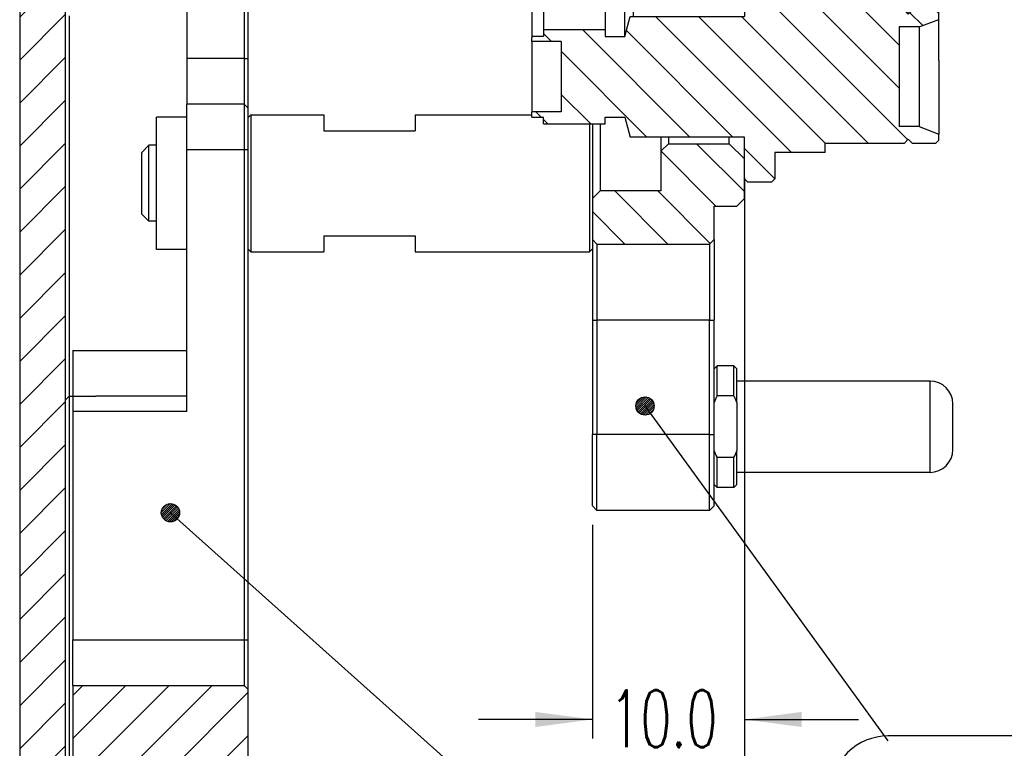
# Model space of a CAD drawing. Extents: x -401 to 590, y -380 to 320.
# Tile 10 of 54: x 248 to 313, y -83 to -35. Entities that reach past the tile are written whole.
import ezdxf

# ---------------------------------------------------------------- set-up
doc = ezdxf.new("R2010")
doc.units = 0
doc.linetypes.add('DASHED', pattern=[15, 7, -8])
doc.layers.get('0').update_dxf_attribs({"linetype": 'CONTINUOUS'})
doc.layers.add('1', color=7, linetype='CONTINUOUS')
doc.styles.add('CONVERTER_11', font='txt.shx', dxfattribs={"width": 0.63})
doc.dimstyles.new('ME10_DIM_29', dxfattribs={"dimtxt": 3.75, "dimasz": 3.75, "dimexe": 1.25, "dimexo": 1.25, "dimtad": 0, "dimzin": 1, "dimtxsty": 'CONVERTER_11', "dimsah": 1, "dimcen": 0.09, "dimclrd": 2, "dimclre": 2, "dimclrt": 2, "dimazin": 3, "dimtfac": 1, "dimtdec": 4, "dimtmove": 0, "dimatfit": 3, "dimtolj": 1, "dimtzin": 0})
doc.dimstyles.new('ME10_DIM_30', dxfattribs={"dimtxt": 3.75, "dimasz": 3.75, "dimexe": 1.25, "dimexo": 1.25, "dimtad": 0, "dimdec": 1, "dimzin": 1, "dimtxsty": 'CONVERTER_11', "dimsah": 1, "dimcen": 0.09, "dimclrd": 2, "dimclre": 2, "dimclrt": 2, "dimazin": 3, "dimtfac": 1, "dimtdec": 4, "dimtofl": 0, "dimtmove": 0, "dimatfit": 3, "dimtolj": 1, "dimtzin": 0})
pattern_1 = [(135, (0, 0), (-1.414214, -1.414214), [])]
pattern_2 = [(45, (0, 0), (-1.414214, 1.414214), [])]
pattern_3 = [(45, (0, 0), (-0.070710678, 0.070710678), [])]

# ---------------------------------------------------------------- blocks, each defined once
blk = doc.blocks.new('*D284')
at = {"color": 2, "linetype": 'CONTINUOUS'}
for p, q in [((295.439, -48.236), (295.439, -82.474)), ((285.439, -68.436), (285.439, -82.474)), ((285.439, -81.224), (277.939, -81.224)), ((295.439, -81.224), (302.939, -81.224))]:
    blk.add_line(p, q, dxfattribs=at)
at = {"color": 2}
for points in [[(281.689, -81.718), (281.689, -80.73), (285.439, -81.224)], [(299.189, -80.73), (299.189, -81.718), (295.439, -81.224)]]:
    blk.add_solid(points, dxfattribs=at)
at = {"color": 2, "insert": (286.575, -83.052), "char_height": 3.75, "attachment_point": 7, "rotation": 0.00014, "style": 'CONVERTER_11'}
blk.add_mtext('10.0', dxfattribs=at)
blk = doc.blocks.new('*D283')
at = {"color": 2, "linetype": 'CONTINUOUS'}
for p, q in [((295.439, -45.636), (295.439, -126.988)), ((250.779, -96.736), (250.779, -126.988)), ((250.779, -125.738), (268.465, -125.738)), ((282.981, -125.738), (295.439, -125.738))]:
    blk.add_line(p, q, dxfattribs=at)
at = {"color": 2}
for points in [[(254.529, -125.244), (254.529, -126.232), (250.779, -125.738)], [(291.689, -126.232), (291.689, -125.244), (295.439, -125.738)]]:
    blk.add_solid(points, dxfattribs=at)
at = {"color": 2, "insert": (270.965, -127.566), "char_height": 3.75, "attachment_point": 7, "rotation": 0.00014, "style": 'CONVERTER_11'}
blk.add_mtext('44.66', dxfattribs=at)
blk = doc.blocks.new('GUIDE_PIN_3__110', base_point=(293.439, -65.986))
at = {"color": 7, "linetype": 'CONTINUOUS'}
for p, q in [((293.439, -58.186), (293.639, -57.986)), ((294.739, -57.986), (293.639, -57.986)), ((293.639, -59.962), (293.639, -57.986)), ((294.739, -59.962), (294.739, -57.986)), ((294.939, -58.186), (294.739, -57.986)), ((294.939, -58.986), (294.939, -58.186)), ((294.939, -60.393), (294.939, -58.986)), ((307.639, -58.986), (294.939, -58.986)), ((294.739, -59.962), (293.639, -59.962)), ((294.939, -60.393), (294.939, -63.579)), ((309.139, -61.986), (309.139, -60.486)), ((309.139, -63.486), (309.139, -61.986)), ((293.639, -65.986), (293.639, -64.011)), ((294.739, -64.011), (293.639, -64.011)), ((294.739, -65.986), (294.739, -64.011)), ((294.939, -64.986), (294.939, -63.579)), ((294.939, -65.786), (294.939, -64.986)), ((307.639, -64.986), (294.939, -64.986)), ((293.439, -65.786), (293.639, -65.986)), ((294.739, -65.986), (293.639, -65.986)), ((294.939, -65.786), (294.739, -65.986))]:
    blk.add_line(p, q, dxfattribs=at)
at = {"color": 7, "linetype": 'DASHED'}
for p, q in [((293.439, -59.036), (293.439, -58.186)), ((293.439, -60.393), (293.439, -59.036)), ((293.439, -62.486), (293.439, -60.393)), ((293.439, -63.579), (293.439, -62.486)), ((293.439, -64.936), (293.439, -63.579)), ((293.439, -65.786), (293.439, -64.936))]:
    blk.add_line(p, q, dxfattribs=at)
at = {"color": 3, "linetype": 'CONTINUOUS'}
for p, q in [((307.639, -61.986), (307.639, -58.986)), ((307.639, -64.986), (307.639, -61.986))]:
    blk.add_line(p, q, dxfattribs=at)
at = {"color": 7, "linetype": 'CONTINUOUS'}
for centre, start, end in [((307.639, -60.486), 0, 90), ((307.639, -63.486), -90, 0)]:
    blk.add_arc(centre, 1.5, start, end, dxfattribs=at)
for points, knots in [([(293.639, -59.962), (293.602, -60.034), (293.567, -60.106), (293.535, -60.176), (293.501, -60.25), (293.469, -60.322), (293.439, -60.393)], [1.0386637, 1.0386637, 1.0386637, 1.0386637, 1.276482, 1.276482, 1.276482, 1.5141513, 1.5141513, 1.5141513, 1.5141513]), ([(294.939, -60.393), (294.909, -60.322), (294.877, -60.25), (294.842, -60.176), (294.81, -60.106), (294.775, -60.034), (294.739, -59.962)], [1.5682411, 1.5682411, 1.5682411, 1.5682411, 1.8059117, 1.8059117, 1.8059117, 2.0437287, 2.0437287, 2.0437287, 2.0437287]), ([(293.439, -63.579), (293.469, -63.651), (293.501, -63.723), (293.535, -63.797), (293.567, -63.867), (293.602, -63.938), (293.639, -64.011)], [1.4993696, 1.4993696, 1.4993696, 1.4993696, 1.7370389, 1.7370389, 1.7370389, 1.9748571, 1.9748571, 1.9748571, 1.9748571]), ([(294.739, -64.011), (294.775, -63.938), (294.81, -63.867), (294.842, -63.797), (294.877, -63.723), (294.909, -63.651), (294.939, -63.579)], [1.0918161, 1.0918161, 1.0918161, 1.0918161, 1.3296331, 1.3296331, 1.3296331, 1.5673036, 1.5673036, 1.5673036, 1.5673036])]:
    blk.add_open_spline(points, degree=3, knots=knots, dxfattribs=at)
blk = doc.blocks.new('CON_PLATE__111', base_point=(285.439, -67.486))
at = {"linetype": 'CONTINUOUS'}
h = blk.add_hatch(dxfattribs=at)
h.set_pattern_fill('USER', color=5, scale=2, angle=135, pattern_type=0)
h.set_pattern_definition(pattern_1)
h.paths.add_polyline_path([(293.439, -49.686), (293.439, -47.486), (294.939, -47.486), (295.439, -46.986), (295.439, -45.686), (295.439, -44.386), (294.439, -43.386), (290.439, -43.386), (289.939, -43.886), (289.939, -46.486), (285.939, -46.486), (285.439, -46.986), (285.439, -48.386), (285.439, -49.686), (285.739, -49.986), (293.139, -49.986)])
at = {"color": 5, "linetype": 'CONTINUOUS'}
for p, q in [((285.439, -42.086), (285.439, -43.586)), ((285.939, -42.086), (285.939, -46.486)), ((289.939, -42.946), (289.939, -43.886)), ((290.439, -42.946), (290.439, -43.386)), ((294.439, -43.386), (294.439, -42.946)), ((285.439, -43.586), (285.439, -46.986)), ((290.439, -43.386), (289.939, -43.886)), ((289.939, -43.886), (289.939, -46.486)), ((290.439, -43.386), (294.439, -43.386)), ((294.439, -43.386), (295.439, -44.386)), ((295.439, -45.686), (295.439, -44.386)), ((295.439, -46.986), (295.439, -45.686)), ((285.939, -46.486), (285.439, -46.986)), ((289.939, -46.486), (285.939, -46.486)), ((285.439, -46.986), (285.439, -48.386)), ((295.439, -46.986), (294.939, -47.486)), ((293.439, -47.486), (294.939, -47.486)), ((293.439, -49.686), (293.439, -47.486)), ((285.439, -48.386), (285.439, -49.686)), ((285.439, -49.686), (285.739, -49.986)), ((285.439, -49.686), (285.439, -50.286)), ((293.139, -49.986), (293.439, -49.686)), ((293.439, -49.686), (293.439, -54.986)), ((285.439, -50.286), (285.439, -54.986)), ((285.739, -49.986), (285.739, -54.986)), ((285.739, -49.986), (293.139, -49.986)), ((293.139, -49.986), (293.139, -54.986)), ((285.439, -54.986), (285.739, -54.986)), ((285.439, -54.986), (285.439, -62.486)), ((293.139, -54.986), (285.739, -54.986)), ((285.739, -54.986), (285.739, -62.486)), ((293.139, -62.486), (293.139, -54.986)), ((293.139, -54.986), (293.439, -54.986)), ((293.439, -58.186), (293.439, -54.986)), ((293.439, -59.036), (293.439, -58.186)), ((293.439, -60.393), (293.439, -59.036)), ((293.439, -62.486), (293.439, -60.393)), ((285.739, -62.486), (285.439, -62.486)), ((285.439, -67.186), (285.439, -62.486)), ((285.739, -67.486), (285.739, -62.486)), ((293.139, -62.486), (285.739, -62.486)), ((293.139, -62.486), (293.439, -62.486)), ((293.139, -67.486), (293.139, -62.486)), ((293.439, -63.579), (293.439, -62.486)), ((293.439, -64.936), (293.439, -63.579)), ((293.439, -65.786), (293.439, -64.936)), ((293.439, -67.186), (293.439, -65.786)), ((285.439, -67.186), (285.739, -67.486)), ((293.439, -67.186), (293.139, -67.486)), ((293.139, -67.486), (285.739, -67.486))]:
    blk.add_line(p, q, dxfattribs=at)
at = {"color": 5, "linetype": 'DASHED'}
blk.add_line((295.439, -44.386), (295.439, -42.946), dxfattribs=at)
blk = doc.blocks.new('SPACER_4', base_point=(255.779, -50.486))
at = {"color": 7, "linetype": 'CONTINUOUS'}
for p, q in [((262.779, -41.686), (262.979, -41.486)), ((262.979, -41.486), (262.979, -50.486)), ((262.979, -41.486), (267.779, -41.486)), ((267.779, -41.486), (267.779, -42.536)), ((273.779, -41.486), (281.459, -41.486)), ((273.779, -41.486), (273.779, -42.536)), ((267.779, -42.536), (273.779, -42.536)), ((285.239, -42.086), (285.239, -50.486)), ((255.779, -43.986), (256.279, -43.486)), ((255.779, -43.986), (255.779, -47.986)), ((256.279, -48.486), (256.279, -43.486)), ((256.779, -43.486), (256.279, -43.486)), ((255.779, -47.986), (256.279, -48.486)), ((256.779, -48.486), (256.279, -48.486)), ((267.779, -49.436), (267.779, -50.486)), ((267.779, -49.436), (273.779, -49.436)), ((273.779, -49.436), (273.779, -50.486)), ((262.779, -50.286), (262.979, -50.486)), ((262.979, -50.486), (267.779, -50.486)), ((273.779, -50.486), (285.239, -50.486)), ((285.439, -50.286), (285.239, -50.486))]:
    blk.add_line(p, q, dxfattribs=at)
at = {"color": 7, "linetype": 'DASHED'}
for p, q in [((262.779, -41.686), (262.779, -42.811)), ((285.439, -42.086), (285.439, -43.586)), ((262.779, -42.811), (262.779, -43.786)), ((262.779, -43.786), (262.779, -49.161)), ((285.439, -43.586), (285.439, -46.986)), ((285.439, -46.986), (285.439, -48.386)), ((285.439, -48.386), (285.439, -49.686)), ((262.779, -49.161), (262.779, -50.286)), ((285.439, -49.686), (285.439, -50.286))]:
    blk.add_line(p, q, dxfattribs=at)
blk = doc.blocks.new('CON_MALE_OUT__114', base_point=(281.459, 32.114))
at = {"linetype": 'CONTINUOUS'}
h = blk.add_hatch(dxfattribs=at)
h.set_pattern_fill('USER', scale=2, angle=135, pattern_type=0)
h.set_pattern_definition(pattern_1)
h.paths.add_polyline_path([(281.459, 36.454), (281.459, 36.704), (283.389, 36.704), (283.389, 41.324), (281.459, 41.324), (281.459, 41.679), (282.219, 41.679), (282.219, 42.114), (286.269, 42.114), (286.269, 41.664), (287.579, 41.664), (287.93, 42.974), (295.439, 42.974), (295.439, 44.414), (295.439, 45.714), (295.639, 45.914), (297.239, 45.914), (297.439, 45.714), (297.439, 43.989), (300.739, 43.989), (300.739, 43.374), (305.959, 43.374), (306.209, 43.124), (306.459, 43.374), (308.009, 43.374), (308.209, 43.174), (308.209, 42.78), (306.929, 42.289), (305.609, 42.289), (305.609, 35.739), (306.929, 35.739), (308.209, 35.247), (308.209, 34.854), (308.009, 34.654), (306.459, 34.654), (306.209, 34.904), (305.959, 34.654), (300.739, 34.654), (300.739, 34.039), (297.439, 34.039), (297.439, 32.314), (297.239, 32.114), (295.639, 32.114), (295.439, 32.314), (295.439, 33.614), (295.439, 35.054), (287.93, 35.054), (287.579, 36.364), (286.269, 36.364), (286.269, 35.914), (282.219, 35.914), (282.219, 36.349), (281.459, 36.349)])
at = {"color": 7, "linetype": 'CONTINUOUS'}
for p, q in [((295.439, 45.714), (295.639, 45.914)), ((295.439, 44.414), (295.439, 45.714)), ((295.639, 45.914), (297.239, 45.914)), ((297.439, 45.714), (297.239, 45.914)), ((297.439, 45.714), (297.439, 43.989)), ((295.439, 42.974), (295.439, 44.414)), ((297.439, 43.989), (300.739, 43.989)), ((300.739, 43.374), (300.739, 43.989)), ((287.579, 41.664), (287.93, 42.974)), ((287.93, 42.974), (295.439, 42.974)), ((300.739, 43.374), (305.959, 43.374)), ((306.209, 43.124), (305.959, 43.374)), ((306.209, 43.124), (306.459, 43.374)), ((306.459, 43.374), (308.009, 43.374)), ((306.929, 42.289), (308.209, 42.78)), ((308.209, 43.174), (308.009, 43.374)), ((308.209, 42.78), (308.209, 43.174)), ((308.209, 42.78), (308.209, 37.949)), ((282.219, 41.679), (282.219, 42.114)), ((282.219, 42.114), (286.269, 42.114)), ((286.269, 41.664), (286.269, 42.114)), ((305.609, 42.289), (305.609, 35.739)), ((306.929, 42.289), (305.609, 42.289)), ((306.929, 42.289), (306.929, 37.064)), ((281.459, 41.324), (281.459, 41.679)), ((281.459, 41.679), (282.219, 41.679)), ((286.269, 41.664), (287.579, 41.664)), ((281.459, 41.324), (281.459, 36.704)), ((283.389, 41.324), (281.459, 41.324)), ((283.389, 41.324), (283.389, 36.704)), ((308.209, 35.247), (308.209, 37.949)), ((306.929, 37.064), (306.929, 35.739)), ((283.389, 36.704), (281.459, 36.704)), ((281.459, 36.454), (281.459, 36.704)), ((281.459, 36.454), (281.459, 36.349)), ((281.459, 36.349), (282.219, 36.349)), ((282.219, 36.349), (282.219, 35.914)), ((286.269, 36.364), (287.579, 36.364)), ((286.269, 36.364), (286.269, 35.914)), ((287.579, 36.364), (287.93, 35.054)), ((282.219, 35.914), (286.269, 35.914)), ((306.929, 35.739), (305.609, 35.739)), ((306.929, 35.739), (308.209, 35.247)), ((295.439, 35.054), (287.93, 35.054)), ((295.439, 35.054), (295.439, 33.614)), ((308.209, 34.854), (308.209, 35.247)), ((300.739, 34.654), (305.959, 34.654)), ((300.739, 34.039), (300.739, 34.654)), ((306.209, 34.904), (305.959, 34.654)), ((306.209, 34.904), (306.459, 34.654)), ((306.459, 34.654), (308.009, 34.654)), ((308.209, 34.854), (308.009, 34.654)), ((300.739, 34.039), (297.439, 34.039)), ((297.439, 32.314), (297.439, 34.039)), ((295.439, 33.614), (295.439, 32.314)), ((295.439, 32.314), (295.639, 32.114)), ((295.639, 32.114), (297.239, 32.114)), ((297.439, 32.314), (297.239, 32.114))]:
    blk.add_line(p, q, dxfattribs=at)
blk = doc.blocks.new('CON_MALE_OUT_12__115', base_point=(281.459, 26.889))
at = {"color": 7, "linetype": 'DASHED'}
for p, q in [((308.209, 35.247), (308.209, 37.949)), ((306.929, 37.064), (306.929, 35.739)), ((281.459, 36.454), (281.459, 36.349)), ((282.219, 36.349), (282.219, 35.914)), ((286.269, 36.364), (286.269, 35.914)), ((295.439, 35.054), (295.439, 33.614)), ((308.209, 34.854), (308.209, 35.247)), ((300.739, 34.039), (300.739, 34.654)), ((297.439, 32.314), (297.439, 34.039)), ((295.439, 33.614), (295.439, 32.314)), ((295.439, 32.314), (295.439, 31.68)), ((295.439, 31.68), (295.439, 29.038)), ((295.439, 29.038), (295.439, 27.963)), ((295.439, 27.963), (295.439, 27.089)), ((295.639, 27.813), (295.639, 28.163)), ((297.239, 27.813), (297.239, 28.163)), ((297.439, 27.803), (297.439, 27.963)), ((295.639, 26.889), (295.639, 27.813)), ((297.239, 26.889), (297.239, 27.813)), ((297.439, 27.143), (297.439, 27.803)), ((297.439, 27.089), (297.439, 27.143))]:
    blk.add_line(p, q, dxfattribs=at)
at = {"color": 7, "linetype": 'CONTINUOUS'}
for p, q in [((281.459, 36.349), (281.459, 31.124)), ((287.579, 31.494), (287.579, 36.364)), ((282.219, 35.914), (282.219, 31.124)), ((286.269, 35.914), (286.269, 31.139)), ((288.128, 35.054), (288.128, 31.625)), ((305.959, 34.654), (305.959, 29.429)), ((306.209, 30.229), (306.209, 34.904)), ((306.459, 34.654), (306.459, 29.429)), ((308.009, 30.013), (308.009, 34.654)), ((308.209, 30.186), (308.209, 34.854)), ((300.539, 31.157), (300.539, 34.039)), ((300.739, 30.971), (300.739, 34.039)), ((295.639, 28.163), (295.639, 32.114)), ((297.239, 28.163), (297.239, 32.114)), ((297.439, 31.724), (297.439, 32.314)), ((281.459, 31.124), (282.219, 31.124)), ((282.219, 31.124), (282.219, 30.689)), ((286.269, 31.139), (287.579, 31.139)), ((286.269, 31.139), (286.269, 30.689)), ((287.579, 31.139), (287.579, 31.494)), ((287.579, 31.139), (288.094, 29.216)), ((288.128, 31.625), (289.939, 31.625)), ((297.439, 31.157), (297.439, 31.724)), ((297.439, 27.963), (297.439, 31.157)), ((297.439, 31.157), (300.539, 31.157)), ((282.219, 30.689), (286.269, 30.689)), ((300.739, 29.429), (300.739, 30.971)), ((306.209, 29.679), (306.209, 30.229)), ((308.009, 29.429), (308.009, 30.013)), ((308.209, 29.629), (308.209, 30.186)), ((300.739, 27.989), (300.739, 29.429)), ((300.739, 29.429), (305.959, 29.429)), ((306.209, 29.679), (305.959, 29.429)), ((306.209, 29.679), (306.459, 29.429)), ((306.459, 29.429), (308.009, 29.429)), ((308.209, 29.629), (308.009, 29.429)), ((288.128, 29.093), (289.939, 29.093)), ((297.439, 27.803), (300.539, 27.803))]:
    blk.add_line(p, q, dxfattribs=at)
for points, knots in [([(288.128, 31.625), (288.066, 31.412), (288.02, 31.214), (287.988, 31.025), (287.952, 30.817), (287.933, 30.618), (287.93, 30.421), (287.927, 30.222), (287.939, 30.023), (287.969, 29.817), (287.996, 29.627), (288.037, 29.428), (288.094, 29.216)], [0.984054, 0.984054, 0.984054, 0.984054, 1.600653, 1.600653, 1.600653, 2.207458, 2.207458, 2.207458, 2.813131, 2.813131, 2.813131, 3.427361, 3.427361, 3.427361, 3.427361]), ([(300.739, 30.971), (300.707, 31.002), (300.674, 31.033), (300.64, 31.064), (300.607, 31.095), (300.573, 31.126), (300.539, 31.157)], [2.3377258, 2.3377258, 2.3377258, 2.3377258, 2.4734801, 2.4734801, 2.4734801, 2.6110385, 2.6110385, 2.6110385, 2.6110385]), ([(288.094, 29.216), (288.099, 29.196), (288.105, 29.175), (288.11, 29.155), (288.116, 29.134), (288.122, 29.114), (288.128, 29.093)], [5.8187074, 5.8187074, 5.8187074, 5.8187074, 5.8822701, 5.8822701, 5.8822701, 5.9459599, 5.9459599, 5.9459599, 5.9459599]), ([(300.539, 27.803), (300.573, 27.834), (300.607, 27.865), (300.64, 27.896), (300.674, 27.927), (300.707, 27.958), (300.739, 27.989)], [1.9818255, 1.9818255, 1.9818255, 1.9818255, 2.119384, 2.119384, 2.119384, 2.2551383, 2.2551383, 2.2551383, 2.2551383])]:
    blk.add_open_spline(points, degree=3, knots=knots, dxfattribs=at)
blk = doc.blocks.new('CON_MALE_OUT_10__116', base_point=(281.459, -6.886))
at = {"color": 7, "linetype": 'DASHED'}
for p, q in [((295.439, 6.714), (295.439, 5.014)), ((295.639, 6.175), (295.639, 6.914)), ((297.239, 6.175), (297.239, 6.914)), ((297.439, 6.014), (297.439, 6.714)), ((295.639, 1.915), (295.639, 6.175)), ((297.239, 1.915), (297.239, 6.175)), ((297.439, 4.501), (297.439, 6.014)), ((300.739, 4.455), (300.739, 5.814)), ((288.128, 4.714), (288.128, 4.115)), ((295.439, 5.014), (295.439, 4.86)), ((295.439, 4.86), (295.439, 4.774)), ((295.439, 4.774), (295.439, 4.055)), ((295.439, 4.055), (295.439, 2.655)), ((297.439, 3.813), (297.439, 4.501)), ((300.739, 4.374), (300.739, 4.455)), ((300.739, 4.157), (300.739, 4.374)), ((300.739, 3.015), (300.739, 4.157)), ((297.439, 3.368), (297.439, 3.813)), ((297.439, 2.815), (297.439, 3.368)), ((300.539, 3.368), (300.539, 3.813)), ((295.439, 2.655), (295.439, 2.148)), ((297.439, 2.115), (297.439, 2.815)), ((295.439, 2.148), (295.439, 2.115)), ((295.439, 2.115), (295.439, 0.014)), ((295.439, 0.014), (295.439, -2.088)), ((295.639, -6.148), (295.639, -1.888)), ((297.239, -6.148), (297.239, -1.888)), ((295.439, -2.088), (295.439, -2.628)), ((297.439, -2.738), (297.439, -2.088)), ((295.439, -2.628), (295.439, -4.028)), ((297.439, -2.788), (297.439, -2.738)), ((297.439, -3.34), (297.439, -2.788)), ((300.739, -4.13), (300.739, -2.988)), ((297.439, -3.786), (297.439, -3.34)), ((297.439, -5.986), (297.439, -3.786)), ((300.539, -3.786), (300.539, -3.34)), ((288.128, -4.088), (288.128, -4.686)), ((295.439, -4.028), (295.439, -4.746)), ((300.739, -4.346), (300.739, -4.13)), ((300.739, -4.428), (300.739, -4.346)), ((300.739, -5.786), (300.739, -4.428)), ((295.439, -4.746), (295.439, -4.833)), ((295.439, -4.833), (295.439, -4.986)), ((295.439, -4.986), (295.439, -6.686)), ((295.639, -6.886), (295.639, -6.148)), ((297.239, -6.886), (297.239, -6.148)), ((297.439, -6.686), (297.439, -5.986))]:
    blk.add_line(p, q, dxfattribs=at)
at = {"color": 7, "linetype": 'CONTINUOUS'}
for p, q in [((287.579, 2.664), (288.048, 4.414)), ((288.128, 4.115), (288.128, 2.545)), ((300.739, 4.374), (305.959, 4.374)), ((305.959, 4.374), (305.959, -4.346)), ((306.209, 4.124), (305.959, 4.374)), ((306.209, 4.124), (306.459, 4.374)), ((306.209, 0.014), (306.209, 4.124)), ((306.459, 4.374), (308.009, 4.374)), ((306.459, 4.374), (306.459, -4.346)), ((308.009, 0.014), (308.009, 4.374)), ((308.209, 4.174), (308.009, 4.374)), ((308.209, 0.014), (308.209, 4.174)), ((281.459, 2.679), (282.219, 2.679)), ((281.459, 2.679), (281.459, -2.651)), ((282.219, 3.114), (286.269, 3.114)), ((282.219, 3.114), (282.219, 2.679)), ((282.219, 2.679), (282.219, -2.651)), ((286.269, 3.114), (286.269, 2.664)), ((286.269, 2.664), (287.579, 2.664)), ((286.269, 2.664), (286.269, -2.636)), ((287.579, 0.014), (287.579, 2.664)), ((300.739, 2.995), (300.739, 3.015)), ((300.739, -2.968), (300.739, 2.995)), ((288.128, 2.545), (289.939, 2.545)), ((297.439, -2.088), (297.439, 2.115)), ((295.639, 0.014), (295.639, 1.915)), ((297.239, 0.014), (297.239, 1.915)), ((287.579, -2.636), (287.579, 0.014)), ((295.639, -1.888), (295.639, 0.014)), ((297.239, -1.888), (297.239, 0.014)), ((306.209, -4.096), (306.209, 0.014)), ((308.009, -4.346), (308.009, 0.014)), ((308.209, -4.146), (308.209, 0.014)), ((288.128, -2.518), (289.939, -2.518)), ((288.128, -2.518), (288.128, -4.088)), ((281.459, -2.651), (282.219, -2.651)), ((282.219, -2.651), (282.219, -3.086)), ((282.219, -3.086), (286.269, -3.086)), ((286.269, -2.636), (287.579, -2.636)), ((286.269, -2.636), (286.269, -3.086)), ((287.579, -2.636), (288.048, -4.387)), ((300.739, -2.988), (300.739, -2.968)), ((300.739, -4.346), (305.959, -4.346)), ((306.209, -4.096), (305.959, -4.346)), ((306.209, -4.096), (306.459, -4.346)), ((306.459, -4.346), (308.009, -4.346)), ((308.209, -4.146), (308.009, -4.346))]:
    blk.add_line(p, q, dxfattribs=at)
for points in [[(300.739, 2.995), (300.736, 3), (300.734, 3.004), (300.732, 3.008)], [(300.732, -2.981), (300.734, -2.977), (300.736, -2.972), (300.739, -2.968)]]:
    blk.add_open_spline(points, degree=3, dxfattribs=at)
blk.add_open_spline([(288.128, 2.545), (288.063, 2.096), (288.015, 1.68), (287.983, 1.283), (287.947, 0.847), (287.93, 0.429), (287.93, 0.014), (287.93, -0.402), (287.947, -0.82), (287.983, -1.256), (288.015, -1.653), (288.063, -2.069), (288.128, -2.518)], degree=3, knots=[0.984054, 0.984054, 0.984054, 0.984054, 2.254711, 2.254711, 2.254711, 3.525382, 3.525382, 3.525382, 4.796052, 4.796052, 4.796052, 6.066709, 6.066709, 6.066709, 6.066709], dxfattribs=at)
blk = doc.blocks.new('CON_MALE_OUT_9__117', base_point=(281.459, -26.386))
at = {"color": 7, "linetype": 'DASHED'}
for p, q in [((295.439, -12.786), (295.439, -13.548)), ((295.639, -14.336), (295.639, -12.586)), ((297.239, -14.336), (297.239, -12.586)), ((297.439, -13.112), (297.439, -12.786)), ((295.439, -13.548), (295.439, -14.536)), ((297.439, -13.486), (297.439, -13.112)), ((297.439, -14.094), (297.439, -13.486)), ((300.539, -14.094), (300.539, -13.486)), ((297.439, -14.536), (297.439, -14.094)), ((300.739, -14.417), (300.739, -13.686)), ((295.439, -14.536), (295.439, -14.726)), ((295.439, -14.726), (295.439, -15.219)), ((295.639, -14.861), (295.639, -14.336)), ((295.639, -15.688), (295.639, -14.861)), ((297.239, -14.861), (297.239, -14.336)), ((297.239, -15.688), (297.239, -14.861)), ((297.439, -14.788), (297.439, -14.536)), ((297.439, -15.356), (297.439, -14.788)), ((300.739, -14.588), (300.739, -14.417)), ((295.439, -15.219), (295.439, -15.488)), ((295.439, -15.488), (295.439, -16.566)), ((297.439, -15.488), (297.439, -15.356)), ((297.439, -17.923), (297.439, -15.488)), ((300.739, -16.876), (300.739, -15.498)), ((295.639, -16.036), (295.639, -15.688)), ((295.639, -26.386), (295.639, -16.036)), ((297.239, -16.036), (297.239, -15.688)), ((297.239, -26.386), (297.239, -16.036)), ((295.439, -16.566), (295.439, -18.588)), ((300.739, -17.78), (300.739, -16.876)), ((305.959, -16.876), (305.959, -23.846)), ((306.209, -17.431), (306.209, -17.126)), ((306.209, -17.439), (306.209, -17.431)), ((306.209, -23.596), (306.209, -17.439)), ((306.459, -16.876), (306.459, -23.846)), ((308.009, -17.208), (308.009, -16.876)), ((308.009, -17.306), (308.009, -17.208)), ((308.009, -23.846), (308.009, -17.306)), ((308.209, -17.392), (308.209, -17.076)), ((308.209, -17.406), (308.209, -17.392)), ((308.209, -23.646), (308.209, -17.406)), ((297.439, -19.904), (297.439, -17.923)), ((300.739, -19.581), (300.739, -17.78)), ((281.459, -18.571), (281.459, -22.151)), ((282.219, -18.136), (282.219, -18.571)), ((282.219, -18.571), (282.219, -22.151)), ((286.269, -18.136), (286.269, -18.586)), ((286.269, -18.586), (286.269, -22.136)), ((287.579, -18.787), (287.579, -18.586)), ((295.439, -18.588), (295.439, -19.794)), ((287.579, -22.136), (287.579, -18.787)), ((288.128, -19.699), (288.128, -24.186)), ((295.439, -19.794), (295.439, -24.246)), ((297.439, -25.486), (297.439, -19.904)), ((300.539, -25.486), (300.539, -19.904)), ((300.739, -23.846), (300.739, -19.581)), ((282.219, -22.151), (282.219, -22.586)), ((286.269, -22.136), (286.269, -22.586)), ((300.739, -25.286), (300.739, -23.846)), ((295.439, -24.246), (295.439, -25.905)), ((297.439, -26.186), (297.439, -25.486)), ((295.439, -25.905), (295.439, -26.186))]:
    blk.add_line(p, q, dxfattribs=at)
at = {"color": 7, "linetype": 'CONTINUOUS'}
for p, q in [((287.579, -16.836), (288.128, -14.786)), ((288.128, -14.786), (289.939, -14.786)), ((288.128, -14.786), (288.128, -15.314)), ((300.739, -15.126), (300.739, -14.588)), ((288.128, -15.314), (289.939, -15.314)), ((300.739, -15.498), (300.739, -15.126)), ((300.739, -15.126), (305.959, -15.126)), ((305.959, -15.126), (305.959, -16.876)), ((306.209, -15.376), (305.959, -15.126)), ((306.209, -15.376), (306.459, -15.126)), ((306.209, -17.126), (306.209, -15.376)), ((306.459, -15.126), (306.459, -16.876)), ((306.459, -15.126), (308.009, -15.126)), ((308.009, -16.876), (308.009, -15.126)), ((308.209, -15.326), (308.009, -15.126)), ((308.209, -17.076), (308.209, -15.326)), ((281.459, -16.821), (282.219, -16.821)), ((281.459, -16.821), (281.459, -18.571)), ((282.219, -16.386), (282.219, -16.821)), ((282.219, -16.386), (286.269, -16.386)), ((282.219, -16.821), (282.219, -18.136)), ((286.269, -16.386), (286.269, -16.836)), ((286.269, -16.836), (287.579, -16.836)), ((286.269, -16.836), (286.269, -18.136)), ((287.579, -18.161), (287.579, -16.836)), ((287.579, -18.586), (287.579, -18.161))]:
    blk.add_line(p, q, dxfattribs=at)
blk.add_open_spline([(288.128, -15.314), (288.063, -15.703), (288.015, -16.063), (287.983, -16.407), (287.955, -16.701), (287.938, -16.985), (287.932, -17.266)], degree=3, knots=[0.984054, 0.984054, 0.984054, 0.984054, 2.086907, 2.086907, 2.086907, 2.942859, 2.942859, 2.942859, 2.942859], dxfattribs=at)
blk = doc.blocks.new('CON_MALE_OUT_11__118', base_point=(281.459, 12.614))
at = {"color": 7, "linetype": 'DASHED'}
for p, q in [((295.439, 26.214), (295.439, 25.932)), ((295.439, 25.932), (295.439, 24.274)), ((295.639, 16.064), (295.639, 26.414)), ((297.239, 16.064), (297.239, 26.414)), ((297.439, 25.514), (297.439, 26.214)), ((297.439, 20.913), (297.439, 25.514)), ((300.539, 19.931), (300.539, 25.514)), ((300.739, 23.874), (300.739, 25.314)), ((288.128, 24.214), (288.128, 19.726)), ((295.439, 24.274), (295.439, 19.821)), ((300.739, 19.608), (300.739, 23.874)), ((305.959, 23.874), (305.959, 16.903)), ((306.209, 17.466), (306.209, 23.624)), ((306.459, 23.874), (306.459, 16.903)), ((308.009, 17.334), (308.009, 23.874)), ((308.209, 17.434), (308.209, 23.674)), ((281.459, 22.179), (281.459, 18.598)), ((282.219, 22.614), (282.219, 22.179)), ((282.219, 22.179), (282.219, 18.598)), ((286.269, 22.614), (286.269, 22.164)), ((286.269, 22.164), (286.269, 18.613)), ((287.579, 18.815), (287.579, 22.164)), ((297.439, 19.931), (297.439, 20.913)), ((295.439, 19.821), (295.439, 18.615)), ((297.439, 18.384), (297.439, 19.931)), ((300.739, 17.807), (300.739, 19.608)), ((287.579, 18.613), (287.579, 18.815)), ((282.219, 18.598), (282.219, 18.163)), ((286.269, 18.613), (286.269, 18.163)), ((295.439, 18.615), (295.439, 16.593)), ((297.439, 17.95), (297.439, 18.384)), ((297.439, 15.515), (297.439, 17.95)), ((300.739, 16.903), (300.739, 17.807)), ((300.739, 15.526), (300.739, 16.903)), ((306.209, 17.459), (306.209, 17.466)), ((306.209, 17.153), (306.209, 17.459)), ((308.009, 17.235), (308.009, 17.334)), ((308.009, 16.903), (308.009, 17.235)), ((308.209, 17.419), (308.209, 17.434)), ((308.209, 17.103), (308.209, 17.419)), ((295.439, 16.593), (295.439, 15.515)), ((295.639, 15.715), (295.639, 16.064)), ((295.639, 14.888), (295.639, 15.715)), ((297.239, 15.715), (297.239, 16.064)), ((297.239, 14.888), (297.239, 15.715)), ((295.439, 15.515), (295.439, 15.246)), ((295.439, 15.246), (295.439, 14.754)), ((297.439, 15.383), (297.439, 15.515)), ((297.439, 14.815), (297.439, 15.383)), ((295.439, 14.754), (295.439, 14.563)), ((295.439, 14.563), (295.439, 13.575)), ((295.639, 14.363), (295.639, 14.888)), ((295.639, 12.614), (295.639, 14.363)), ((297.239, 14.363), (297.239, 14.888)), ((297.239, 12.614), (297.239, 14.363)), ((297.439, 14.563), (297.439, 14.815)), ((297.439, 14.121), (297.439, 14.563)), ((300.739, 14.444), (300.739, 14.615)), ((300.739, 13.714), (300.739, 14.444)), ((297.439, 13.514), (297.439, 14.121)), ((300.539, 13.514), (300.539, 14.121)), ((295.439, 13.575), (295.439, 12.814)), ((297.439, 12.814), (297.439, 13.514))]:
    blk.add_line(p, q, dxfattribs=at)
at = {"color": 7, "linetype": 'CONTINUOUS'}
for p, q in [((281.459, 18.598), (281.459, 16.849)), ((282.219, 18.163), (282.219, 16.849)), ((286.269, 18.163), (286.269, 16.864)), ((287.579, 18.189), (287.579, 18.613)), ((287.579, 16.864), (287.579, 18.189)), ((281.459, 16.849), (282.219, 16.849)), ((282.219, 16.849), (282.219, 16.414)), ((286.269, 16.864), (287.579, 16.864)), ((286.269, 16.864), (286.269, 16.414)), ((287.579, 16.864), (288.128, 14.814)), ((305.959, 16.903), (305.959, 15.154)), ((306.209, 15.404), (306.209, 17.153)), ((306.459, 16.903), (306.459, 15.154)), ((308.009, 15.154), (308.009, 16.903)), ((308.209, 15.354), (308.209, 17.103)), ((282.219, 16.414), (286.269, 16.414)), ((288.128, 15.341), (289.939, 15.341)), ((288.128, 15.341), (288.128, 14.814)), ((300.739, 15.154), (300.739, 15.526)), ((300.739, 15.154), (305.959, 15.154)), ((300.739, 14.615), (300.739, 15.154)), ((306.209, 15.404), (305.959, 15.154)), ((306.209, 15.404), (306.459, 15.154)), ((306.459, 15.154), (308.009, 15.154)), ((308.209, 15.354), (308.009, 15.154)), ((288.128, 14.814), (289.939, 14.814))]:
    blk.add_line(p, q, dxfattribs=at)
blk.add_open_spline([(287.932, 17.293), (287.938, 17.012), (287.955, 16.728), (287.983, 16.434), (288.015, 16.091), (288.063, 15.73), (288.128, 15.341)], degree=3, knots=[3.432617, 3.432617, 3.432617, 3.432617, 4.28857, 4.28857, 4.28857, 5.391423, 5.391423, 5.391423, 5.391423], dxfattribs=at)
blk = doc.blocks.new('CON_MALE_OUT_8__119', base_point=(281.459, -37.921))
at = {"color": 7, "linetype": 'DASHED'}
for p, q in [((295.439, -27.061), (295.439, -27.936)), ((295.639, -27.786), (295.639, -26.861)), ((297.239, -27.786), (297.239, -26.861)), ((297.439, -27.115), (297.439, -27.061)), ((297.439, -27.776), (297.439, -27.115)), ((295.639, -28.136), (295.639, -27.786)), ((297.239, -28.136), (297.239, -27.786)), ((297.439, -27.936), (297.439, -27.776)), ((295.439, -27.936), (295.439, -29.011)), ((295.439, -29.011), (295.439, -31.653)), ((295.439, -31.653), (295.439, -32.286)), ((295.439, -32.286), (295.439, -33.586)), ((297.439, -34.011), (297.439, -32.286)), ((295.439, -33.586), (295.439, -35.026)), ((300.739, -34.626), (300.739, -34.011)), ((308.209, -35.22), (308.209, -34.826)), ((308.209, -37.921), (308.209, -35.22)), ((282.219, -35.886), (282.219, -36.321)), ((286.269, -35.886), (286.269, -36.336)), ((306.929, -35.711), (306.929, -37.036)), ((281.459, -36.321), (281.459, -36.426))]:
    blk.add_line(p, q, dxfattribs=at)
at = {"color": 7, "linetype": 'CONTINUOUS'}
for p, q in [((297.439, -27.776), (300.539, -27.776)), ((295.639, -32.086), (295.639, -28.136)), ((297.239, -32.086), (297.239, -28.136)), ((297.439, -31.13), (297.439, -27.936)), ((300.739, -29.401), (300.739, -27.962)), ((288.128, -29.066), (289.939, -29.066)), ((287.579, -31.111), (288.094, -29.189)), ((300.739, -29.401), (305.959, -29.401)), ((300.739, -30.944), (300.739, -29.401)), ((306.209, -29.651), (305.959, -29.401)), ((305.959, -29.401), (305.959, -34.626)), ((306.209, -29.651), (306.459, -29.401)), ((306.209, -30.202), (306.209, -29.651)), ((306.459, -29.401), (308.009, -29.401)), ((306.459, -29.401), (306.459, -34.626)), ((308.209, -29.601), (308.009, -29.401)), ((308.009, -29.986), (308.009, -29.401)), ((308.209, -30.159), (308.209, -29.601)), ((306.209, -34.876), (306.209, -30.202)), ((308.009, -34.626), (308.009, -29.986)), ((308.209, -34.826), (308.209, -30.159)), ((282.219, -30.661), (286.269, -30.661)), ((282.219, -30.661), (282.219, -31.096)), ((286.269, -30.661), (286.269, -31.111)), ((300.739, -34.011), (300.739, -30.944)), ((281.459, -31.096), (282.219, -31.096)), ((281.459, -31.096), (281.459, -36.321)), ((282.219, -31.096), (282.219, -35.886)), ((286.269, -31.111), (286.269, -35.886)), ((286.269, -31.111), (287.579, -31.111)), ((287.579, -31.466), (287.579, -31.111)), ((287.579, -36.336), (287.579, -31.466)), ((288.128, -31.598), (289.939, -31.598)), ((288.128, -31.598), (288.128, -35.026)), ((297.439, -32.286), (297.439, -31.13)), ((297.439, -31.13), (300.539, -31.13)), ((300.539, -34.011), (300.539, -31.13))]:
    blk.add_line(p, q, dxfattribs=at)
for points, knots in [([(300.739, -27.962), (300.707, -27.931), (300.674, -27.9), (300.64, -27.869), (300.607, -27.838), (300.573, -27.807), (300.539, -27.776)], [2.3377258, 2.3377258, 2.3377258, 2.3377258, 2.4734801, 2.4734801, 2.4734801, 2.6110385, 2.6110385, 2.6110385, 2.6110385]), ([(288.128, -29.066), (288.122, -29.087), (288.116, -29.107), (288.11, -29.128), (288.105, -29.148), (288.099, -29.169), (288.094, -29.189)], [0.9840538, 0.9840538, 0.9840538, 0.9840538, 1.0477436, 1.0477436, 1.0477436, 1.1113063, 1.1113063, 1.1113063, 1.1113063]), ([(288.094, -29.189), (288.037, -29.401), (287.996, -29.599), (287.969, -29.79), (287.939, -29.996), (287.927, -30.195), (287.93, -30.394), (287.933, -30.591), (287.952, -30.79), (287.988, -30.997), (288.02, -31.187), (288.066, -31.385), (288.128, -31.598)], [1.231578, 1.231578, 1.231578, 1.231578, 1.845808, 1.845808, 1.845808, 2.45148, 2.45148, 2.45148, 3.058286, 3.058286, 3.058286, 3.674885, 3.674885, 3.674885, 3.674885]), ([(300.539, -31.13), (300.573, -31.099), (300.607, -31.068), (300.64, -31.037), (300.674, -31.006), (300.707, -30.975), (300.739, -30.944)], [1.9818255, 1.9818255, 1.9818255, 1.9818255, 2.119384, 2.119384, 2.119384, 2.2551383, 2.2551383, 2.2551383, 2.2551383])]:
    blk.add_open_spline(points, degree=3, knots=knots, dxfattribs=at)
blk = doc.blocks.new('CON_MALE_OUT_7__120', base_point=(281.459, -45.886))
at = {"linetype": 'CONTINUOUS'}
h = blk.add_hatch(dxfattribs=at)
h.set_pattern_fill('USER', scale=2, angle=135, pattern_type=0)
h.set_pattern_definition(pattern_1)
h.paths.add_polyline_path([(297.439, -34.011), (300.739, -34.011), (300.739, -34.626), (305.959, -34.626), (306.209, -34.876), (306.459, -34.626), (308.009, -34.626), (308.209, -34.826), (308.209, -35.22), (306.929, -35.711), (305.609, -35.711), (305.609, -42.261), (306.929, -42.261), (308.209, -42.753), (308.209, -43.146), (308.009, -43.346), (306.459, -43.346), (306.209, -43.096), (305.959, -43.346), (300.739, -43.346), (300.739, -43.961), (297.439, -43.961), (297.439, -45.686), (297.239, -45.886), (295.639, -45.886), (295.439, -45.686), (295.439, -44.386), (295.439, -42.946), (287.93, -42.946), (287.579, -41.636), (286.269, -41.636), (286.269, -42.086), (282.219, -42.086), (282.219, -41.651), (281.459, -41.651), (281.459, -41.296), (283.389, -41.296), (283.389, -36.676), (281.459, -36.676), (281.459, -36.426), (281.459, -36.321), (282.219, -36.321), (282.219, -35.886), (286.269, -35.886), (286.269, -36.336), (287.579, -36.336), (287.93, -35.026), (295.439, -35.026), (295.439, -33.586), (295.439, -32.286), (295.639, -32.086), (297.239, -32.086), (297.439, -32.286)])
at = {"color": 7, "linetype": 'CONTINUOUS'}
for p, q in [((295.439, -32.286), (295.639, -32.086)), ((295.439, -32.286), (295.439, -33.586)), ((295.639, -32.086), (297.239, -32.086)), ((297.439, -32.286), (297.239, -32.086)), ((297.439, -34.011), (297.439, -32.286)), ((295.439, -33.586), (295.439, -35.026)), ((297.439, -34.011), (300.739, -34.011)), ((300.739, -34.626), (300.739, -34.011)), ((300.739, -34.626), (305.959, -34.626)), ((306.209, -34.876), (305.959, -34.626)), ((306.209, -34.876), (306.459, -34.626)), ((306.459, -34.626), (308.009, -34.626)), ((308.209, -34.826), (308.009, -34.626)), ((308.209, -35.22), (308.209, -34.826)), ((287.579, -36.336), (287.93, -35.026)), ((287.93, -35.026), (295.439, -35.026)), ((306.929, -35.711), (308.209, -35.22)), ((308.209, -37.921), (308.209, -35.22)), ((282.219, -35.886), (282.219, -36.321)), ((282.219, -35.886), (286.269, -35.886)), ((286.269, -35.886), (286.269, -36.336)), ((305.609, -35.711), (305.609, -42.261)), ((306.929, -35.711), (305.609, -35.711)), ((306.929, -35.711), (306.929, -37.036)), ((281.459, -36.321), (281.459, -36.426)), ((281.459, -36.321), (282.219, -36.321)), ((281.459, -36.676), (281.459, -36.426)), ((283.389, -36.676), (281.459, -36.676)), ((281.459, -36.676), (281.459, -41.296)), ((283.389, -36.676), (283.389, -41.296)), ((286.269, -36.336), (287.579, -36.336)), ((306.929, -37.036), (306.929, -42.261)), ((308.209, -37.921), (308.209, -42.753)), ((283.389, -41.296), (281.459, -41.296)), ((281.459, -41.651), (281.459, -41.296)), ((281.459, -41.651), (282.219, -41.651)), ((282.219, -42.086), (282.219, -41.651)), ((286.269, -41.636), (287.579, -41.636)), ((286.269, -42.086), (286.269, -41.636)), ((287.579, -41.636), (287.93, -42.946)), ((282.219, -42.086), (286.269, -42.086)), ((306.929, -42.261), (305.609, -42.261)), ((306.929, -42.261), (308.209, -42.753)), ((295.439, -42.946), (287.93, -42.946)), ((295.439, -44.386), (295.439, -42.946)), ((300.739, -43.346), (305.959, -43.346)), ((300.739, -43.961), (300.739, -43.346)), ((306.209, -43.096), (305.959, -43.346)), ((306.209, -43.096), (306.459, -43.346)), ((306.459, -43.346), (308.009, -43.346)), ((308.209, -43.146), (308.009, -43.346)), ((308.209, -43.146), (308.209, -42.753)), ((300.739, -43.961), (297.439, -43.961)), ((297.439, -43.961), (297.439, -45.686)), ((295.439, -45.686), (295.439, -44.386)), ((295.439, -45.686), (295.639, -45.886)), ((295.639, -45.886), (297.239, -45.886)), ((297.439, -45.686), (297.239, -45.886))]:
    blk.add_line(p, q, dxfattribs=at)
blk = doc.blocks.new('CON_MALE_SET_OUT__121', base_point=(281.459, -45.886))
for name, p in [('CON_MALE_OUT__114', (281.459, 32.114)), ('CON_MALE_OUT_12__115', (281.459, 26.889)), ('CON_MALE_OUT_11__118', (281.459, 12.614)), ('CON_MALE_OUT_10__116', (281.459, -6.886)), ('CON_MALE_OUT_9__117', (281.459, -26.386)), ('CON_MALE_OUT_8__119', (281.459, -37.921)), ('CON_MALE_OUT_7__120', (281.459, -45.886))]:
    blk.add_blockref(name, p)
blk = doc.blocks.new('COMMON_PARTS__122', base_point=(255.779, -67.486))
for name, p in [('CON_PLATE__111', (285.439, -67.486)), ('CON_MALE_SET_OUT__121', (281.459, -45.886)), ('SPACER_4', (255.779, -50.486)), ('GUIDE_PIN_3__110', (293.439, -65.986))]:
    blk.add_blockref(name, p)
blk = doc.blocks.new('0515-2043_M4X8_1', base_point=(251.279, -64.136))
at = {"color": 7, "linetype": 'DASHED'}
for p, q in [((251.279, -56.986), (251.279, -59.12)), ((258.779, -59.986), (258.779, -57.986)), ((251.279, -59.12), (251.279, -59.986)), ((251.279, -59.986), (252.779, -59.986)), ((251.279, -59.986), (251.279, -60.852)), ((258.779, -60.986), (258.779, -59.986)), ((251.279, -60.852), (251.279, -60.986)), ((251.279, -60.986), (251.279, -64.136))]:
    blk.add_line(p, q, dxfattribs=at)
blk = doc.blocks.new('SCREWS__164', base_point=(251.279, -64.136))
blk.add_blockref('0515-2043_M4X8_1', (251.279, -64.136))
blk = doc.blocks.new('E6980-24120__165', base_point=(250.779, -236.786))
at = {"color": 4, "linetype": 'DASHED'}
for p, q in [((262.529, -18.486), (262.529, -37.786)), ((262.779, -18.486), (262.779, -37.786)), ((250.779, -35.236), (250.779, -60.236)), ((251.029, -34.986), (251.029, -59.986)), ((262.529, -37.786), (262.529, -40.786)), ((262.779, -37.786), (262.779, -41.036)), ((262.529, -40.786), (262.529, -42.761)), ((262.779, -41.036), (262.779, -41.686)), ((262.779, -41.686), (262.779, -42.811)), ((262.529, -42.761), (262.529, -43.786)), ((262.779, -42.811), (262.779, -43.786)), ((255.779, -43.986), (255.779, -47.986)), ((262.529, -43.786), (262.529, -49.211)), ((262.779, -43.786), (262.779, -49.161)), ((262.779, -49.161), (262.779, -50.286)), ((262.529, -49.211), (262.529, -75.986)), ((262.779, -50.286), (262.779, -75.986)), ((251.029, -59.986), (251.029, -81.986)), ((250.779, -60.236), (250.779, -81.986)), ((262.529, -75.986), (262.529, -78.986)), ((262.779, -75.986), (262.779, -79.236)), ((262.779, -79.236), (262.779, -84.986)), ((250.779, -81.986), (250.779, -85.736)), ((251.029, -81.986), (251.029, -85.986))]:
    blk.add_line(p, q, dxfattribs=at)
blk = doc.blocks.new('E6980-24991_2__166', base_point=(251.279, -69.486))
at = {"color": 7, "linetype": 'DASHED'}
for p, q in [((251.279, -56.986), (251.279, -59.12)), ((251.279, -59.12), (251.279, -59.986)), ((251.279, -59.986), (251.279, -60.852)), ((251.279, -60.852), (251.279, -60.986)), ((251.279, -60.986), (251.279, -64.136)), ((251.279, -64.136), (251.279, -65.986)), ((251.279, -65.986), (251.279, -66.986)), ((251.279, -66.986), (251.279, -69.486))]:
    blk.add_line(p, q, dxfattribs=at)
blk = doc.blocks.new('HANDLES__167', base_point=(251.279, -69.486))
blk.add_blockref('E6980-24991_2__166', (251.279, -69.486))
blk = doc.blocks.new('E6980-64120__168', base_point=(250.779, -250.286))
for name, p in [('E6980-24120__165', (250.779, -236.786)), ('HANDLES__167', (251.279, -69.486)), ('SCREWS__164', (251.279, -64.136))]:
    blk.add_blockref(name, p)
blk = doc.blocks.new('PLATE_24160__169', base_point=(250.779, -98.386))
at = {"linetype": 'CONTINUOUS'}
h = blk.add_hatch(dxfattribs=at)
h.set_pattern_fill('USER', color=6, scale=2, angle=45, pattern_type=0)
h.set_pattern_definition(pattern_2)
h.paths.add_polyline_path([(251.279, -78.986), (262.529, -78.986), (262.779, -79.236), (262.779, -84.986), (262.779, -88.236), (262.779, -89.236), (262.779, -89.536), (262.529, -89.786), (259.779, -89.786), (259.779, -90.186), (259.779, -91.036), (259.529, -91.286), (256.029, -91.286), (255.779, -91.036), (255.779, -88.986), (255.779, -88.236), (255.779, -86.736), (255.779, -85.986), (251.279, -85.986), (251.279, -84.986)])
at = {"color": 6, "linetype": 'CONTINUOUS'}
for p, q in [((262.529, -18.486), (262.529, -37.786)), ((262.779, -18.486), (262.779, -37.786)), ((258.779, -25.986), (258.779, -37.786)), ((251.029, -34.986), (251.029, -59.986)), ((258.779, -37.786), (258.779, -40.786)), ((262.529, -37.786), (258.779, -37.786)), ((262.529, -37.786), (262.529, -40.786)), ((262.529, -37.786), (262.779, -37.786)), ((262.779, -37.786), (262.779, -41.036)), ((258.779, -41.636), (258.779, -40.786)), ((262.529, -40.786), (258.779, -40.786)), ((262.529, -40.786), (262.529, -42.761)), ((262.779, -41.036), (262.529, -40.786)), ((262.779, -41.036), (262.779, -41.686)), ((258.779, -42.786), (258.779, -41.636)), ((262.779, -41.686), (262.779, -42.811)), ((258.779, -43.786), (258.779, -42.786)), ((262.529, -42.761), (262.529, -43.786)), ((262.779, -42.811), (262.779, -43.786)), ((258.779, -49.186), (258.779, -43.786)), ((262.529, -43.786), (258.779, -43.786)), ((262.779, -43.786), (262.529, -43.786)), ((262.529, -43.786), (262.529, -49.211)), ((262.779, -43.786), (262.779, -49.161)), ((258.779, -50.336), (258.779, -49.186)), ((262.779, -49.161), (262.779, -50.286)), ((262.529, -49.211), (262.529, -75.986)), ((258.779, -56.986), (258.779, -50.336)), ((262.779, -50.286), (262.779, -75.986)), ((251.279, -56.986), (258.779, -56.986)), ((251.279, -56.986), (251.279, -59.12)), ((258.779, -57.986), (258.779, -56.986)), ((258.779, -59.986), (258.779, -57.986)), ((251.279, -59.12), (251.279, -59.986)), ((251.029, -59.986), (250.779, -60.236)), ((251.029, -59.986), (251.279, -59.986)), ((251.029, -59.986), (251.029, -81.986)), ((251.279, -59.986), (252.779, -59.986)), ((251.279, -59.986), (251.279, -60.852)), ((258.779, -59.986), (252.779, -59.986)), ((258.779, -60.986), (258.779, -59.986)), ((251.279, -60.852), (251.279, -60.986)), ((258.779, -60.986), (251.279, -60.986)), ((251.279, -60.986), (251.279, -64.136)), ((251.279, -64.136), (251.279, -65.986)), ((251.279, -65.986), (251.279, -66.986)), ((251.279, -66.986), (251.279, -69.486)), ((251.279, -69.486), (251.279, -75.986)), ((251.279, -78.986), (251.279, -75.986)), ((251.279, -75.986), (262.529, -75.986)), ((262.529, -75.986), (262.529, -78.986)), ((262.529, -75.986), (262.779, -75.986)), ((262.779, -75.986), (262.779, -79.236)), ((251.279, -78.986), (251.279, -84.986)), ((251.279, -78.986), (262.529, -78.986)), ((262.779, -79.236), (262.529, -78.986)), ((262.779, -79.236), (262.779, -84.986)), ((251.029, -81.986), (251.029, -85.986))]:
    blk.add_line(p, q, dxfattribs=at)
at = {"color": 6, "linetype": 'DASHED'}
for p, q in [((250.779, -35.236), (250.779, -60.236)), ((250.779, -60.236), (250.779, -81.986)), ((250.779, -81.986), (250.779, -85.736))]:
    blk.add_line(p, q, dxfattribs=at)
blk = doc.blocks.new('0590-1340_3', base_point=(256.779, -50.336))
at = {"color": 7, "linetype": 'CONTINUOUS'}
for p, q in [((256.779, -50.336), (256.779, -41.636)), ((258.779, -41.636), (256.779, -41.636)), ((258.779, -50.336), (256.779, -50.336))]:
    blk.add_line(p, q, dxfattribs=at)
at = {"color": 7, "linetype": 'DASHED'}
for p, q in [((258.779, -42.786), (258.779, -41.636)), ((258.779, -43.786), (258.779, -42.786)), ((258.779, -49.186), (258.779, -43.786)), ((258.779, -50.336), (258.779, -49.186))]:
    blk.add_line(p, q, dxfattribs=at)
blk = doc.blocks.new('INLAY_PLATE_ASSY__173', base_point=(250.779, -98.386))
for name, p in [('PLATE_24160__169', (250.779, -98.386)), ('0590-1340_3', (256.779, -50.336))]:
    blk.add_blockref(name, p)
blk = doc.blocks.new('INLAY_ASSY__179', base_point=(250.779, -98.386))
blk.add_blockref('INLAY_PLATE_ASSY__173', (250.779, -98.386))
blk = doc.blocks.new('DUT_BOARD__186', base_point=(247.779, -214.616))
at = {"linetype": 'CONTINUOUS'}
h = blk.add_hatch(dxfattribs=at)
h.set_pattern_fill('USER', color=1, scale=2, angle=45, pattern_type=0)
h.set_pattern_definition(pattern_2)
h.paths.add_polyline_path([(250.779, 143.964), (250.779, 135.464), (250.779, 95.514), (250.779, 91.314), (250.779, 89.264), (250.779, 86.763), (250.779, 85.764), (250.779, 85.763), (250.779, 82.014), (250.779, 60.264), (250.779, 35.264), (250.779, 30.514), (250.779, 26.514), (250.779, 21.764), (250.779, 18.014), (250.779, 8.514), (250.779, 3.764), (250.779, -3.736), (250.779, -8.486), (250.779, -17.486), (250.779, -21.236), (250.779, -25.986), (250.779, -30.486), (250.779, -35.236), (250.779, -60.236), (250.779, -81.986), (250.779, -85.736), (250.779, -85.736), (250.779, -86.736), (250.779, -89.236), (250.779, -91.286), (250.779, -95.486), (250.779, -135.436), (250.779, -143.936), (250.779, -192.606), (250.779, -203.606), (250.779, -203.806), (250.779, -208.056), (250.779, -208.958), (247.779, -208.958), (247.779, 214.644), (250.779, 214.644), (250.779, 212.485), (250.779, 208.985), (250.779, 208.084), (250.779, 203.834)])
at = {"color": 1, "linetype": 'CONTINUOUS'}
for p, q in [((247.779, 214.644), (247.779, -208.958)), ((250.779, -30.486), (250.779, -35.236)), ((250.779, -35.236), (250.779, -60.236)), ((250.779, -60.236), (250.779, -81.986)), ((250.779, -81.986), (250.779, -85.736))]:
    blk.add_line(p, q, dxfattribs=at)
blk = doc.blocks.new('HANDLER_SOLUTION__187', base_point=(247.779, -250.286))
for name, p in [('E6980-64120__168', (250.779, -250.286)), ('DUT_BOARD__186', (247.779, -214.616)), ('INLAY_ASSY__179', (250.779, -98.386)), ('COMMON_PARTS__122', (255.779, -67.486))]:
    blk.add_blockref(name, p)
blk = doc.blocks.new('A-A', base_point=(278.459, 0.014))
blk.add_blockref('HANDLER_SOLUTION__187', (247.779, -250.286))
blk = doc.blocks.new('1', base_point=(-317.475, 450.727))
blk.add_blockref('A-A', (278.459, 0.014))
blk = doc.blocks.new('NOTES', base_point=(305.069, -197.831))
at = {"layer": '1', "linetype": 'CONTINUOUS'}
h = blk.add_hatch(dxfattribs=at)
h.set_pattern_fill('USER', color=1, scale=0.1, angle=45, pattern_type=0)
h.set_pattern_definition(pattern_3)
edge = h.paths.add_edge_path()
edge.add_arc((288.896, -60.622), 0.6, 0, 360)
h = blk.add_hatch(dxfattribs=at)
h.set_pattern_fill('USER', color=1, scale=0.1, angle=45, pattern_type=0)
h.set_pattern_definition(pattern_3)
edge = h.paths.add_edge_path()
edge.add_arc((257.692, -67.64), 0.6, 0, 360)
at = {"layer": '1', "color": 1, "linetype": 'CONTINUOUS'}
for p, q in [((304.896, -82.622), (288.896, -60.622)), ((304.692, -109.64), (257.692, -67.64))]:
    blk.add_line(p, q, dxfattribs=at)
at = {"layer": '1', "color": 1}
blk.add_lwpolyline([(304.871, -96.554), (358.871, -96.554, 0.414214), (362.621, -92.804), (362.621, -86.054, 0.414214), (358.871, -82.304), (304.871, -82.304, 0.414214), (301.121, -86.054), (301.121, -92.804, 0.414214)], format="xyb", close=True, dxfattribs=at)
at = {"layer": '1', "color": 1, "linetype": 'CONTINUOUS'}
for centre in [(288.896, -60.622), (257.692, -67.64)]:
    blk.add_circle(centre, 0.6, dxfattribs=at)

msp = doc.modelspace()

# ---------------------------------------------------------------- block references
at = {"layer": '1'}
for name, p in [('1', (-317.475, 450.727)), ('NOTES', (305.069, -197.831))]:
    msp.add_blockref(name, p, dxfattribs=at)

# ---------------------------------------------------------------- dimensions: what is measured, and where the dimension line sits
for base, p1, p2, dimstyle, picture, middle in [((250.779, -125.738), (295.439, -44.386), (250.779, -95.486), 'ME10_DIM_29', '*D283', (275.723, -125.738)), ((285.439, -81.224), (295.439, -46.986), (285.439, -67.186), 'ME10_DIM_30', '*D284', (289.758, -81.224))]:
    dim = msp.add_linear_dim(base=base, p1=p1, p2=p2, dimstyle=dimstyle, dxfattribs=at)
    dim.commit()
    dim.dimension.update_dxf_attribs({"geometry": picture, "text_midpoint": middle, "text_rotation": 0.00014})

doc.saveas('drawing.dxf')
